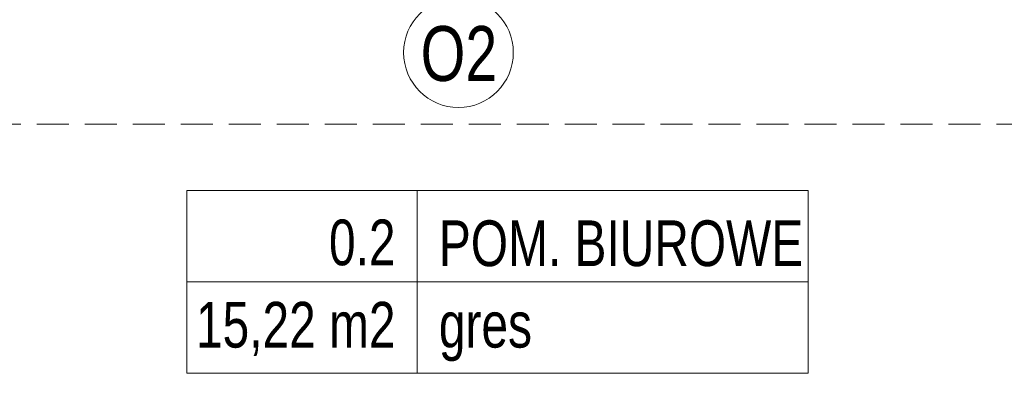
# Model space of a CAD drawing. Header units: inches. Extents: x 67014 to 70164, y -40762 to -35657.
# Tile 19 of 55: x 68427 to 68697, y -40340 to -40243. Entities that reach past the tile are written whole.
import ezdxf

# ---------------------------------------------------------------- set-up
doc = ezdxf.new("R2010")
doc.units = ezdxf.units.IN
doc.header["$MEASUREMENT"] = 0
doc.linetypes.add('HIDDEN', pattern=[0.375, 0.25, -0.125])
for name, color, linetype, lineweight in [('p--dach', 7, 'Continuous', 20), ('p--opis okna', 7, 'Continuous', 0), ('p--opisy pomieszczeń', 7, 'Continuous', 0)]:
    doc.layers.add(name, color=color, linetype=linetype, lineweight=lineweight)
doc.styles.add('1-50', font='arial.ttf', dxfattribs={"width": 0.75, "height": 12.5})

msp = doc.modelspace()

# ---------------------------------------------------------------- linework, layer by layer
at = {"layer": 'p--dach', "linetype": 'HIDDEN', "ltscale": 35}
msp.add_lwpolyline([(68302.623, -39427.311), (69582.623, -39427.311), (69582.623, -40271.711), (68302.623, -40271.711)], close=True, dxfattribs=at)
at = {"layer": 'p--opis okna'}
msp.add_circle((68547.319, -40252.173), 15, dxfattribs=at)
at = {"layer": 'p--opisy pomieszczeń'}
for p, q in [((68536.024, -40289.829), (68536.024, -40339.829)), ((68643.024, -40314.829), (68473.024, -40314.829))]:
    msp.add_line(p, q, dxfattribs=at)
msp.add_lwpolyline([(68473.024, -40339.829), (68643.024, -40339.829), (68643.024, -40289.829), (68473.024, -40289.829)], close=True, dxfattribs=at)

# ---------------------------------------------------------------- texts
at = {"layer": 'p--opis okna', "insert": (68557.929, -40244.923), "char_height": 15, "width": 74.01038, "attachment_point": 3, "style": '1-50'}
msp.add_mtext('O2', dxfattribs=at)
at = {"layer": 'p--opisy pomieszczeń', "char_height": 12.5, "style": '1-50'}
for s, insert, width, attachment_point in [('0.2', (68530.092, -40297.802), 98, 3), ('POM. BIUROWE', (68541.955, -40298.037), 106.86476, 1), ('15,22 m2', (68530.092, -40320.305), 98, 3), ('gres', (68541.955, -40320.305), 100, 1)]:
    msp.add_mtext(s, dxfattribs=dict(at, insert=insert, width=width, attachment_point=attachment_point))

doc.saveas('drawing.dxf')
